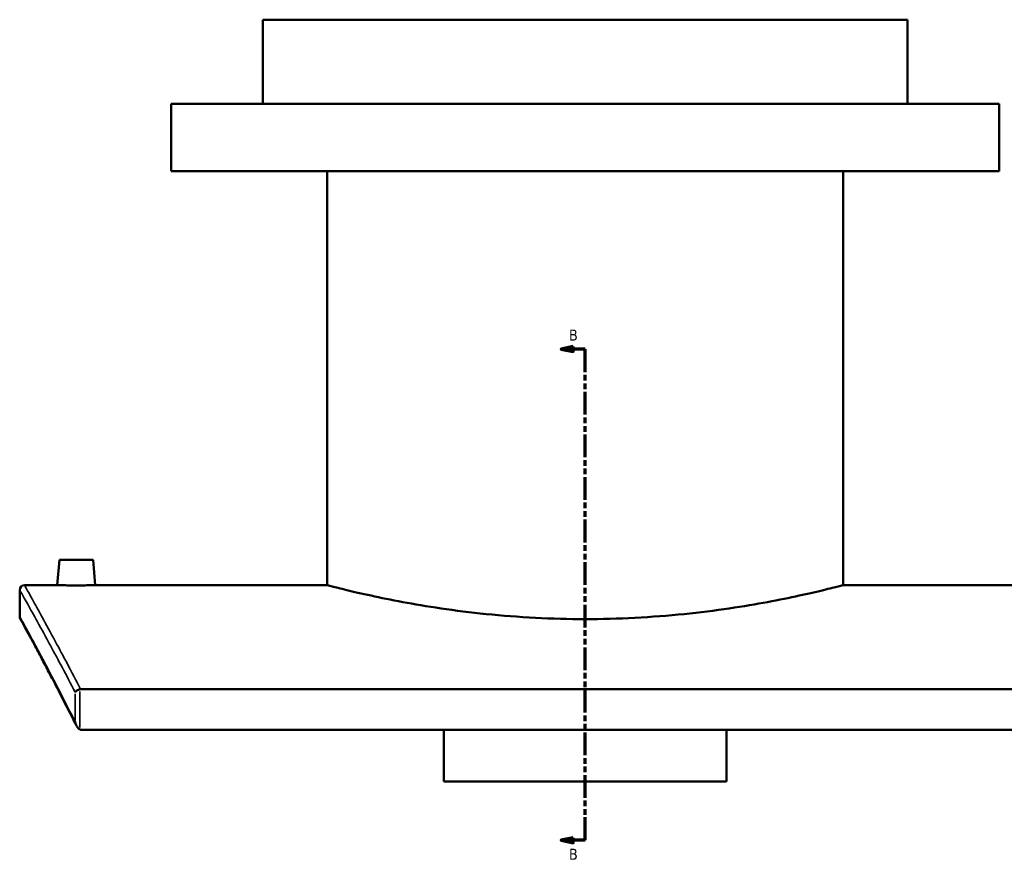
# Model space of a CAD drawing. Header units: millimetres. Extents: x -604 to 1138, y -275 to 894.
# Tile 1 of 11: x -604 to -195, y 101 to 449. Entities that reach past the tile are written whole.
import ezdxf

# ---------------------------------------------------------------- set-up
doc = ezdxf.new("R2010")
doc.units = ezdxf.units.MM
doc.linetypes.add('DOUBLE_DASH_CHAIN', pattern=[1.2403, 0.6614, -0.0827, 0.1654, -0.0827, 0.1654, -0.0827])
for name, color, linetype, lineweight in [('Section Line (ANSI)', 7, 'DOUBLE_DASH_CHAIN', 70), ('Visible (ANSI)', 7, 'Continuous', 50), ('Visible Narrow (ANSI)', 7, 'Continuous', 35)]:
    doc.layers.add(name, color=color, linetype=linetype, lineweight=lineweight)
doc.styles.add('Label Text (ANSI)', font='tahoma.ttf')

# ---------------------------------------------------------------- blocks, each defined once
blk = doc.blocks.new('2dTransSection0')
at = {"layer": 'Section Line (ANSI)', "linetype": 'Continuous'}
for p, q in [((-374.1, 312.74), (-379.1, 311.74)), ((-374.1, 311.74), (-379.1, 311.74)), ((-379.1, 311.74), (-374.1, 310.74)), ((-374.1, 310.74), (-374.1, 312.74)), ((-369.1, 311.74), (-374.1, 311.74)), ((-369.1, 302.15), (-369.1, 311.74)), ((-369.1, 107.58), (-369.1, 117.17)), ((-374.1, 108.58), (-379.1, 107.58)), ((-374.1, 107.58), (-379.1, 107.58)), ((-379.1, 107.58), (-374.1, 106.58)), ((-374.1, 106.58), (-374.1, 108.58)), ((-369.1, 107.58), (-374.1, 107.58))]:
    blk.add_line(p, q, dxfattribs=at)
at = {"layer": 'Section Line (ANSI)', "linetype": 'DOUBLE_DASH_CHAIN', "ltscale": 14.26161}
blk.add_line((-369.1, 107.58), (-369.1, 311.74), dxfattribs=at)
at = {"layer": 'Section Line (ANSI)', "linetype": 'Continuous', "flags": 128}
for points in [[(-374.1, 312.74), (-379.1, 311.74), (-374.1, 310.74), (-374.1, 312.74)], [(-374.1, 108.58), (-379.1, 107.58), (-374.1, 106.58), (-374.1, 108.58)]]:
    blk.add_lwpolyline(points, dxfattribs=at)
at = {"layer": 'Section Line (ANSI)'}
for points in [[(-374.1, 312.74), (-379.1, 311.74), (-374.1, 310.74), (-374.1, 312.74)], [(-374.1, 108.58), (-379.1, 107.58), (-374.1, 106.58), (-374.1, 108.58)]]:
    blk.add_solid(points, dxfattribs=at)
at = {"layer": 'Section Line (ANSI)', "char_height": 4.57, "attachment_point": 7, "style": 'Label Text (ANSI)'}
for insert in [(-375.85, 315.24), (-375.85, 99.51)]:
    blk.add_mtext('B', dxfattribs=dict(at, insert=insert))

msp = doc.modelspace()

# ---------------------------------------------------------------- linework, layer by layer
at = {"layer": 'Visible (ANSI)'}
for p, q in [((-235.1, 448.59), (-503.1, 448.59)), ((-503.1, 413.59), (-503.1, 448.59)), ((-235.1, 413.59), (-235.1, 448.59)), ((-197.1, 413.59), (-541.1, 413.59)), ((-541.1, 385.59), (-541.1, 413.59)), ((-197.1, 385.59), (-197.1, 413.59)), ((-197.1, 385.59), (-541.1, 385.59)), ((-476.3, 213.59), (-476.3, 385.59)), ((-261.9, 213.59), (-261.9, 385.59)), ((-587.6, 224.19), (-588.53, 213.59)), ((-573.6, 224.19), (-587.6, 224.19)), ((-573.6, 224.19), (-572.68, 213.59)), ((-602.1, 213.59), (-588.53, 213.59)), ((-572.68, 213.59), (-476.3, 213.59)), ((-261.9, 213.59), (-165.53, 213.59)), ((-604.1, 200.59), (-604.1, 211.59)), ((-159.44, 170.33), (-578.77, 170.33)), ((-578.3, 153.5), (-159.91, 153.5)), ((-427.85, 131.98), (-427.85, 153.5)), ((-310.35, 153.5), (-310.35, 131.98)), ((-427.85, 131.98), (-310.35, 131.98))]:
    msp.add_line(p, q, dxfattribs=at)
for centre, start, end in [((-602.1, 211.59), 90, 180), ((-602.1, 200.59), 180, 208.7085)]:
    msp.add_arc(centre, 2, start, end, dxfattribs=at)
for points, knots in [([(-572.68, 213.59), (-572.68, 213.59), (-572.88, 213.59), (-573.68, 213.58), (-574.29, 213.57), (-575.7, 213.55), (-576.59, 213.54), (-578.55, 213.52), (-579.61, 213.52), (-580.6, 213.52), (-581.6, 213.52), (-582.66, 213.52), (-584.62, 213.54), (-585.51, 213.55), (-586.91, 213.57), (-587.52, 213.58), (-588.33, 213.59), (-588.53, 213.59), (-588.53, 213.59)], [3.58496, 3.58496, 3.58496, 3.58496, 3.883678, 3.883678, 4.182396, 4.182396, 4.481171, 4.481171, 4.779946, 4.779946, 4.779946, 5.078722, 5.078722, 5.377497, 5.377497, 5.676215, 5.676215, 5.974933, 5.974933, 5.974933, 5.974933]), ([(-261.9, 213.59), (-261.9, 213.59), (-262.55, 213.42), (-265.28, 212.73), (-267.36, 212.21), (-272.84, 210.9), (-276.25, 210.1), (-284.11, 208.4), (-288.56, 207.49), (-298.04, 205.73), (-303.4, 204.82), (-315.08, 203.09), (-321.4, 202.28), (-334.59, 200.94), (-341.48, 200.4), (-355.36, 199.69), (-362.34, 199.51), (-375.87, 199.51), (-382.85, 199.69), (-396.73, 200.4), (-403.61, 200.94), (-416.81, 202.28), (-423.13, 203.09), (-434.81, 204.82), (-440.16, 205.73), (-449.65, 207.49), (-454.1, 208.4), (-461.96, 210.1), (-465.37, 210.9), (-470.85, 212.21), (-472.93, 212.73), (-475.65, 213.42), (-476.3, 213.59), (-476.3, 213.59)], [16.231927, 16.231927, 16.231927, 16.231927, 18.260755, 18.260755, 20.289584, 20.289584, 22.318412, 22.318412, 24.347241, 24.347241, 26.376394, 26.376394, 28.405547, 28.405547, 30.4347, 30.4347, 32.463854, 32.463854, 34.493007, 34.493007, 36.52216, 36.52216, 38.551313, 38.551313, 40.580466, 40.580466, 42.609295, 42.609295, 44.638123, 44.638123, 46.666952, 46.666952, 48.69578, 48.69578, 48.69578, 48.69578]), ([(-580.48, 155.16), (-581.92, 158.02), (-583.31, 160.76), (-585.98, 165.98), (-587.26, 168.46), (-589.69, 173.15), (-590.85, 175.36), (-593.03, 179.51), (-594.06, 181.45), (-595.96, 185.04), (-596.85, 186.69), (-598.47, 189.71), (-599.2, 191.07), (-600.52, 193.5), (-601.1, 194.57), (-602.1, 196.41), (-602.51, 197.17), (-603.18, 198.4), (-603.44, 198.86), (-603.77, 199.48), (-603.86, 199.63), (-603.86, 199.63)], [1.547885, 1.547885, 1.547885, 1.547885, 3.476408, 3.476408, 5.40493, 5.40493, 7.333453, 7.333453, 9.261975, 9.261975, 11.190498, 11.190498, 13.11902, 13.11902, 15.047543, 15.047543, 16.976066, 16.976066, 18.904588, 18.904588, 20.833111, 20.833111, 20.833111, 20.833111]), ([(-579.05, 170.3), (-579.28, 170.27), (-579.51, 170.21), (-579.96, 170.04), (-580.17, 169.93), (-580.51, 169.7), (-580.64, 169.58), (-580.86, 169.34), (-580.94, 169.21), (-580.99, 169.09), (-580.99, 169.08), (-580.99, 169.08)], [-0.2930991, -0.2930991, -0.2930991, -0.2930991, -0.2226875, -0.2226875, -0.1414911, -0.1414911, -0.0716238, -0.0716238, 0, 0, 0.0007486, 0.0007486, 0.0007486, 0.0007486]), ([(-580.99, 156.78), (-580.99, 156.78), (-580.99, 156.77), (-580.93, 156.38), (-580.82, 155.97), (-580.53, 155.24), (-580.35, 154.89), (-579.94, 154.31), (-579.74, 154.1), (-579.38, 153.82), (-579.23, 153.72), (-579.05, 153.65)], [-0.3520954, -0.3520954, -0.3520954, -0.3520954, -0.3511301, -0.3511301, -0.2388047, -0.2388047, -0.1371289, -0.1371289, -0.0553789, -0.0553789, 0, 0, 0, 0]), ([(-578.3, 153.5), (-578.55, 153.5), (-578.79, 153.55), (-579.04, 153.65), (-579.04, 153.65), (-579.05, 153.65)], [0, 0, 0, 0, 0.07474868, 0.07474868, 0.07781596, 0.07781596, 0.07781596, 0.07781596])]:
    msp.add_open_spline(points, degree=3, knots=knots, dxfattribs=at)
msp.add_open_spline([(-579.05, 170.3), (-578.96, 170.32), (-578.86, 170.33), (-578.77, 170.33)], degree=3, dxfattribs=at)
at = {"layer": 'Visible Narrow (ANSI)'}
for p, q in [((-580.99, 168.47), (-580.99, 157.4)), ((-579.05, 154.49), (-579.05, 169.47))]:
    msp.add_line(p, q, dxfattribs=at)
for points, knots in [([(-578.77, 170.33), (-582.65, 177.82), (-586.16, 184.43), (-593.33, 197.77), (-596.58, 203.67), (-600.97, 211.58), (-602.1, 213.59), (-602.1, 213.59)], [-43.327585, -43.327585, -43.327585, -43.327585, -38.161215, -38.161215, -31.138849, -31.138849, -24.116493, -24.116493, -24.116493, -24.116493]), ([(-604.1, 211.59), (-604.1, 211.59), (-602.97, 209.59), (-598.57, 201.72), (-595.31, 195.84), (-588.19, 182.71), (-584.77, 176.32), (-580.99, 169.08)], [24.116493, 24.116493, 24.116493, 24.116493, 31.138849, 31.138849, 38.161215, 38.161215, 43.200391, 43.200391, 43.200391, 43.200391]), ([(-580.99, 156.78), (-584.99, 164.7), (-588.6, 171.64), (-595.67, 185.07), (-598.79, 190.86), (-603.02, 198.62), (-604.1, 200.59), (-604.1, 200.59)], [1.70966, 1.70966, 1.70966, 1.70966, 7.076426, 7.076426, 13.954774, 13.954774, 20.833111, 20.833111, 20.833111, 20.833111])]:
    msp.add_open_spline(points, degree=3, knots=knots, dxfattribs=at)

# ---------------------------------------------------------------- block references
at = {"layer": 'Section Line (ANSI)'}
msp.add_blockref('2dTransSection0', (0, 0), dxfattribs=at)

doc.saveas('drawing.dxf')
